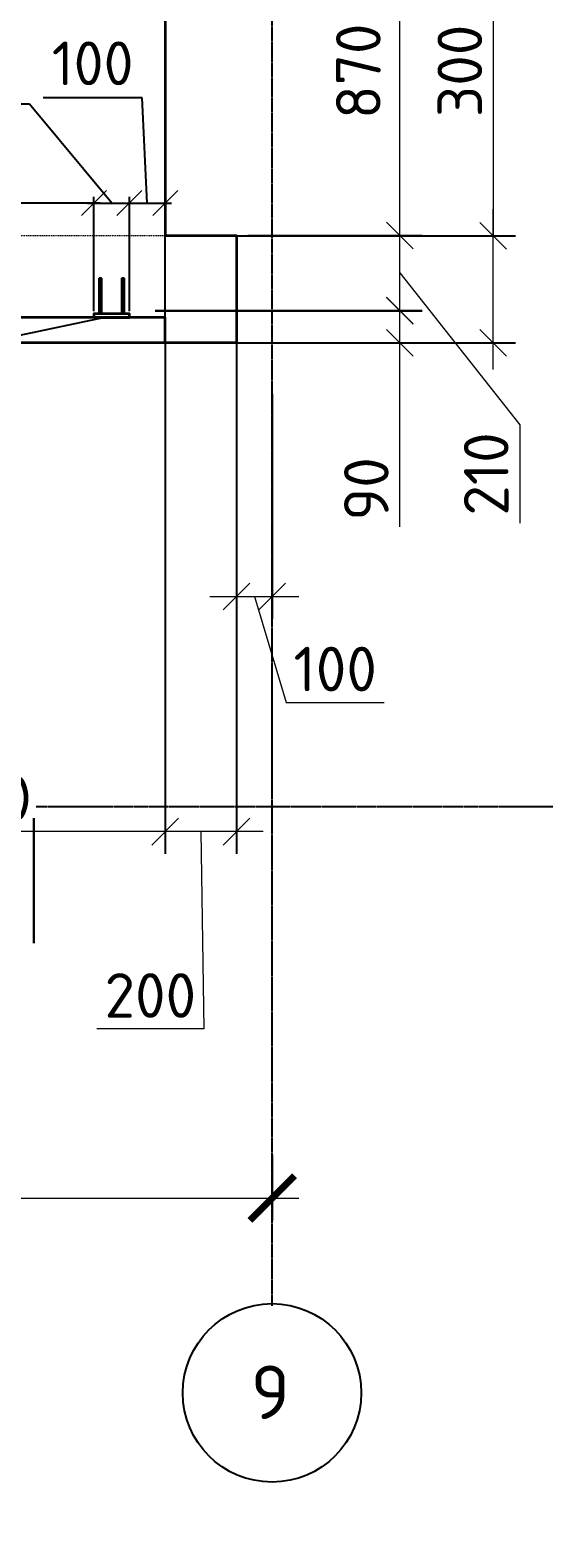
# Model space of a CAD drawing. Header units: millimetres. Extents: x 40580 to 2152466, y -328404 to 177125.
# Tile 55 of 252: x 366522 to 369401, y 148696 to 157145. Entities that reach past the tile are written whole.
import ezdxf
from ezdxf.enums import TextEntityAlignment as Align

# ---------------------------------------------------------------- set-up
doc = ezdxf.new("R2010")
doc.units = ezdxf.units.MM
for name, pattern in [('______5', [1100, 800, -100, 100, -100]), ('CENTER', [2, 1.25, -0.25, 0.25, -0.25]), ('HIDDEN', [1, 0.6, -0.4])]:
    doc.linetypes.add(name, pattern=pattern)
for name, color, linetype, lineweight in [('RAZMER', 7, 'Continuous', 9), ('ОСИ', 7, 'CENTER', 15), ('Символы 0.20', 250, 'Continuous', 20), ('Столовая Двери и окна', 7, 'Continuous', 15)]:
    doc.layers.add(name, color=color, linetype=linetype, lineweight=lineweight)
doc.layers.add('СПДС_Оси', color=7, linetype='Continuous')
doc.layers.add('Стена_ бетон несущ.', color=7, linetype='Continuous', lineweight=70, true_color=0xb4b496)
doc.styles.get("Standard").update_dxf_attribs({"font": 'isocpeur.ttf'})
doc.styles.add('ГОСТ', font='isocpeur.ttf')
doc.dimstyles.new('ГОСТ', dxfattribs={"dimscale": 0, "dimtxt": 2.5, "dimasz": 2.5, "dimexe": 1.25, "dimexo": 0.625, "dimtad": 1, "dimdec": 0, "dimtxsty": 'ГОСТ', "dimblk": 'ARCHTICK', "dimcen": 2.5, "dimdle": 1.5, "dimclrd": 256, "dimclre": 256, "dimclrt": 256, "dimadec": 0, "dimazin": 0, "dimtfac": 1, "dimtdec": 0, "dimtmove": 1, "dimatfit": 3, "dimfxl": 2, "dimtfill": 1, "dimlwd": -1, "dimarcsym": 0})
doc.dimstyles.new('Осевые', dxfattribs={"dimscale": 0.7, "dimtxt": 450, "dimasz": 400, "dimexe": 100, "dimexo": 100, "dimgap": 100, "dimtad": 1, "dimdec": 0, "dimzin": 0, "dimdsep": 46, "dimtxsty": 'Standard', "dimblk": 'OBLIQUE', "dimcen": 9, "dimdle": 100, "dimazin": 0, "dimtm": 1e-09, "dimtfac": 1, "dimtdec": 0, "dimtofl": 0, "dimtmove": 0, "dimatfit": 3, "dimfxl": 1, "dimtolj": 1, "dimtzin": 0, "dimarcsym": 0})

# ---------------------------------------------------------------- blocks, each defined once
blk = doc.blocks.new('NSY101')
at = {"color": 0, "linetype": 'ByBlock', "lineweight": -2}
blk.add_circle((0, 0), 50, dxfattribs=at)
blk = doc.blocks.new('_ArchTick')
at = {"color": 0, "linetype": 'ByBlock', "const_width": 0.15}
blk.add_lwpolyline([(-0.5, -0.5), (0.5, 0.5)], dxfattribs=at)
blk = doc.blocks.new('*D2323')
at = {"layer": 'Defpoints', "color": 0, "lineweight": 25, "transparency": 16777216}
for p in [(356478.6, 151054.2), (367878.6, 150904.4), (367878.6, 150600.1)]:
    blk.add_point(p, dxfattribs=at)
at = {"layer": 'RAZMER', "lineweight": -2, "transparency": 16777216}
for p, q in [((356478.6, 150991.7), (356478.6, 150475.1)), ((367878.6, 150841.9), (367878.6, 150475.1))]:
    blk.add_line(p, q, dxfattribs=at)
at = {"layer": 'RAZMER', "transparency": 16777216}
blk.add_line((356328.6, 150600.1), (368028.6, 150600.1), dxfattribs=at)
at = {"layer": 'RAZMER', "transparency": 16777216, "xscale": 250, "yscale": 250, "zscale": 250, "rotation": 180}
blk.add_blockref('_ArchTick', (356478.6, 150600.1), dxfattribs=at)
at = {"layer": 'RAZMER', "transparency": 16777216, "xscale": 250, "yscale": 250, "zscale": 250}
blk.add_blockref('_ArchTick', (367878.6, 150600.1), dxfattribs=at)
at = {"layer": 'RAZMER', "transparency": 16777216, "insert": (362178.6, 150787.6), "char_height": 250, "attachment_point": 5, "style": 'ГОСТ', "bg_fill": 3, "box_fill_scale": 1.1, "bg_fill_color": 256, "bg_fill_true_color": 13158600, "bg_fill_transparency": 0}
blk.add_mtext('5700', dxfattribs=at)
blk = doc.blocks.new('_OBLIQUE')
at = {"color": 0, "linetype": 'ByBlock'}
blk.add_line((-0.5, -0.5), (0.5, 0.5), dxfattribs=at)
blk = doc.blocks.new('*D2027')
at = {"layer": 'Defpoints', "color": 0, "lineweight": 25, "transparency": 16777216}
for p in [(367678.6, 155994.4), (367278.6, 155482.6), (367278.6, 152653.6)]:
    blk.add_point(p, dxfattribs=at)
at = {"layer": 'RAZMER', "lineweight": -2, "transparency": 16777216}
for p, q in [((367678.6, 155931.9), (367678.6, 152528.6)), ((367278.6, 155420.1), (367278.6, 152528.6))]:
    blk.add_line(p, q, dxfattribs=at)
at = {"layer": 'RAZMER', "transparency": 16777216}
for p, q in [((367828.6, 152653.6), (367128.6, 152653.6)), ((367478.6, 152653.6), (367495.4, 151548.1)), ((367495.4, 151548.1), (366895.4, 151548.1))]:
    blk.add_line(p, q, dxfattribs=at)
at = {"layer": 'RAZMER', "transparency": 16777216, "xscale": 150, "yscale": 150, "zscale": 150, "rotation": 180}
blk.add_blockref('_OBLIQUE', (367278.6, 152653.6), dxfattribs=at)
at = {"layer": 'RAZMER', "transparency": 16777216, "xscale": 150, "yscale": 150, "zscale": 150}
blk.add_blockref('_OBLIQUE', (367678.6, 152653.6), dxfattribs=at)
at = {"layer": 'RAZMER', "transparency": 16777216, "insert": (367195.4, 151735.6), "char_height": 250, "attachment_point": 5, "style": 'ГОСТ', "bg_fill": 3, "box_fill_scale": 1.1, "bg_fill_color": 256, "bg_fill_true_color": 13158600, "bg_fill_transparency": 0}
blk.add_mtext('200', dxfattribs=at)
blk = doc.blocks.new('*D2026')
at = {"layer": 'Defpoints', "color": 0, "lineweight": 25, "transparency": 16777216}
for p in [(367278.6, 155482.6), (365138.6, 155392.8), (365138.6, 152653.6)]:
    blk.add_point(p, dxfattribs=at)
at = {"layer": 'RAZMER', "lineweight": -2, "transparency": 16777216}
for p, q in [((367278.6, 155420.1), (367278.6, 152528.6)), ((365138.6, 155330.3), (365138.6, 152528.6))]:
    blk.add_line(p, q, dxfattribs=at)
at = {"layer": 'RAZMER', "transparency": 16777216}
blk.add_line((367428.6, 152653.6), (364988.6, 152653.6), dxfattribs=at)
at = {"layer": 'RAZMER', "transparency": 16777216, "xscale": 150, "yscale": 150, "zscale": 150, "rotation": 180}
blk.add_blockref('_OBLIQUE', (365138.6, 152653.6), dxfattribs=at)
at = {"layer": 'RAZMER', "transparency": 16777216, "xscale": 150, "yscale": 150, "zscale": 150}
blk.add_blockref('_OBLIQUE', (367278.6, 152653.6), dxfattribs=at)
at = {"layer": 'RAZMER', "transparency": 16777216, "insert": (366208.6, 152841.1), "char_height": 250, "attachment_point": 5, "style": 'ГОСТ', "bg_fill": 3, "box_fill_scale": 1.1, "bg_fill_color": 256, "bg_fill_true_color": 13158600, "bg_fill_transparency": 0}
blk.add_mtext('1070', dxfattribs=at)
blk = doc.blocks.new('*D2031')
at = {"layer": 'Defpoints', "color": 0, "lineweight": 25, "transparency": 16777216}
for p in [(367160.8, 155572.4), (368593.7, 155572.4), (367219.3, 155392.8)]:
    blk.add_point(p, dxfattribs=at)
at = {"layer": 'RAZMER', "transparency": 16777216}
for p, q in [((368593.7, 155242.8), (368593.7, 155722.4)), ((368593.7, 154361.8), (368593.7, 155392.8))]:
    blk.add_line(p, q, dxfattribs=at)
at = {"layer": 'RAZMER', "lineweight": -2, "transparency": 16777216}
for p, q in [((367223.3, 155572.4), (368718.7, 155572.4)), ((367281.8, 155392.8), (368718.7, 155392.8))]:
    blk.add_line(p, q, dxfattribs=at)
at = {"layer": 'RAZMER', "transparency": 16777216, "xscale": 150, "yscale": 150, "zscale": 150}
for p, rotation in [((368593.7, 155572.4), 90), ((368593.7, 155392.8), 270)]:
    blk.add_blockref('_OBLIQUE', p, dxfattribs=dict(at, rotation=rotation))
at = {"layer": 'RAZMER', "transparency": 16777216, "insert": (368406.2, 154574.3), "char_height": 250, "attachment_point": 5, "rotation": 90, "style": 'ГОСТ', "bg_fill": 3, "box_fill_scale": 1.1, "bg_fill_color": 256, "bg_fill_true_color": 13158600, "bg_fill_transparency": 0}
blk.add_mtext('90', dxfattribs=at)
blk = doc.blocks.new('*D2079')
at = {"layer": 'Defpoints', "color": 0, "lineweight": 25, "transparency": 16777216}
for p in [(367454.1, 155992.4), (369117.7, 155992.4), (367490.8, 155392.8)]:
    blk.add_point(p, dxfattribs=at)
at = {"layer": 'RAZMER', "transparency": 16777216}
for p, q in [((369117.7, 157216.9), (369117.7, 155992.4)), ((369117.7, 155242.8), (369117.7, 156142.4))]:
    blk.add_line(p, q, dxfattribs=at)
at = {"layer": 'RAZMER', "lineweight": -2, "transparency": 16777216}
for p, q in [((367516.6, 155992.4), (369242.7, 155992.4)), ((367553.3, 155392.8), (369242.7, 155392.8))]:
    blk.add_line(p, q, dxfattribs=at)
at = {"layer": 'RAZMER', "transparency": 16777216, "xscale": 150, "yscale": 150, "zscale": 150}
for p, rotation in [((369117.7, 155992.4), 90), ((369117.7, 155392.8), 270)]:
    blk.add_blockref('_OBLIQUE', p, dxfattribs=dict(at, rotation=rotation))
at = {"layer": 'RAZMER', "transparency": 16777216, "insert": (368930.2, 156916.9), "char_height": 250, "attachment_point": 5, "rotation": 90, "style": 'ГОСТ', "bg_fill": 3, "box_fill_scale": 1.1, "bg_fill_color": 256, "bg_fill_true_color": 13158600, "bg_fill_transparency": 0}
blk.add_mtext('300', dxfattribs=at)
blk = doc.blocks.new('*D2030')
at = {"layer": 'Defpoints', "color": 0, "lineweight": 25, "transparency": 16777216}
for p in [(367678.6, 155994.4), (368593.7, 155994.4), (367160.8, 155574.4)]:
    blk.add_point(p, dxfattribs=at)
at = {"layer": 'RAZMER', "transparency": 16777216}
for p, q in [((368593.7, 155424.4), (368593.7, 156144.4)), ((368593.7, 155784.4), (369265.7, 154933)), ((369265.7, 154933), (369265.7, 154383))]:
    blk.add_line(p, q, dxfattribs=at)
at = {"layer": 'RAZMER', "lineweight": -2, "transparency": 16777216}
for p, q in [((367741.1, 155994.4), (368718.7, 155994.4)), ((367223.3, 155574.4), (368718.7, 155574.4))]:
    blk.add_line(p, q, dxfattribs=at)
at = {"layer": 'RAZMER', "transparency": 16777216, "xscale": 150, "yscale": 150, "zscale": 150}
for p, rotation in [((368593.7, 155994.4), 90), ((368593.7, 155574.4), 270)]:
    blk.add_blockref('_OBLIQUE', p, dxfattribs=dict(at, rotation=rotation))
at = {"layer": 'RAZMER', "transparency": 16777216, "insert": (369078.2, 154658), "char_height": 250, "attachment_point": 5, "rotation": 90, "style": 'ГОСТ', "bg_fill": 3, "box_fill_scale": 1.1, "bg_fill_color": 256, "bg_fill_true_color": 13158600, "bg_fill_transparency": 0}
blk.add_mtext('210', dxfattribs=at)
blk = doc.blocks.new('*D2029')
at = {"layer": 'Defpoints', "color": 0, "lineweight": 25, "transparency": 16777216}
for p in [(367678.6, 157734.4), (368593.7, 157734.4), (367678.6, 155994.4)]:
    blk.add_point(p, dxfattribs=at)
at = {"layer": 'RAZMER', "transparency": 16777216}
blk.add_line((368593.7, 155844.4), (368593.7, 157884.4), dxfattribs=at)
at = {"layer": 'RAZMER', "lineweight": -2, "transparency": 16777216}
for p, q in [((367741.1, 157734.4), (368718.7, 157734.4)), ((367741.1, 155994.4), (368718.7, 155994.4))]:
    blk.add_line(p, q, dxfattribs=at)
at = {"layer": 'RAZMER', "transparency": 16777216, "xscale": 150, "yscale": 150, "zscale": 150}
for p, rotation in [((368593.7, 157734.4), 90), ((368593.7, 155994.4), 270)]:
    blk.add_blockref('_OBLIQUE', p, dxfattribs=dict(at, rotation=rotation))
at = {"layer": 'RAZMER', "transparency": 16777216, "insert": (368361.4, 156914.8), "char_height": 250, "attachment_point": 5, "rotation": 90, "style": 'ГОСТ', "bg_fill": 3, "box_fill_scale": 1.1, "bg_fill_color": 256, "bg_fill_true_color": 13158600, "bg_fill_transparency": 0}
blk.add_mtext('870', dxfattribs=at)
blk = doc.blocks.new('*D2028')
at = {"layer": 'Defpoints', "color": 0, "lineweight": 25, "transparency": 16777216}
for p in [(367678.6, 155994.4), (367878.6, 155169.9), (367878.6, 153971.2)]:
    blk.add_point(p, dxfattribs=at)
at = {"layer": 'RAZMER', "lineweight": -2, "transparency": 16777216}
for p, q in [((367678.6, 155931.9), (367678.6, 153846.2)), ((367878.6, 155107.4), (367878.6, 153846.2))]:
    blk.add_line(p, q, dxfattribs=at)
at = {"layer": 'RAZMER', "transparency": 16777216}
for p, q in [((367528.6, 153971.2), (368028.6, 153971.2)), ((367778.6, 153971.2), (367956.7, 153377.4)), ((367956.7, 153377.4), (368506.7, 153377.4))]:
    blk.add_line(p, q, dxfattribs=at)
at = {"layer": 'RAZMER', "transparency": 16777216, "xscale": 150, "yscale": 150, "zscale": 150, "rotation": 180}
blk.add_blockref('_OBLIQUE', (367678.6, 153971.2), dxfattribs=at)
at = {"layer": 'RAZMER', "transparency": 16777216, "xscale": 150, "yscale": 150, "zscale": 150}
blk.add_blockref('_OBLIQUE', (367878.6, 153971.2), dxfattribs=at)
at = {"layer": 'RAZMER', "transparency": 16777216, "insert": (368231.7, 153564.9), "char_height": 250, "attachment_point": 5, "style": 'ГОСТ', "bg_fill": 3, "box_fill_scale": 1.1, "bg_fill_color": 256, "bg_fill_true_color": 13158600, "bg_fill_transparency": 0}
blk.add_mtext('100', dxfattribs=at)
blk = doc.blocks.new('Разрез_сечение11')
at = {"layer": 'Символы 0.20', "linetype": 'Continuous', "lineweight": 30}
blk.add_line((-7, 0), (0, 0), dxfattribs=at)
at = {"layer": 'Символы 0.20', "style": 'ГОСТ'}
blk.add_attdef('1', text='', height=3.5, dxfattribs=at).set_placement((-9.5, 7.7), align=Align.MIDDLE_CENTER)
blk.add_attdef('2', text='', height=3.5, dxfattribs=at).set_placement((76.419, 2.119), align=Align.MIDDLE_RIGHT)
blk = doc.blocks.new('ЗД1')
at = {"color": 18, "lineweight": 35, "true_color": 0x000000}
blk.add_lwpolyline([(461021, 158449), (461021, 158349), (460023, 158349), (460023, 158449)], close=True, dxfattribs=at)
at = {"layer": 'Столовая Двери и окна', "color": 18, "lineweight": 30, "true_color": 0x000000}
for points in [[(460173, 158349), (460233, 158349), (460233, 157349), (460173, 157349)], [(460871, 158349), (460811, 158349), (460811, 157349), (460871, 157349)]]:
    blk.add_lwpolyline(points, close=True, dxfattribs=at)
blk = doc.blocks.new('*D2070')
at = {"layer": 'Defpoints', "color": 0, "linetype": 'ByBlock', "lineweight": 25, "ltscale": 13, "transparency": 16777216}
for p in [(365538, 156176.3), (365538, 155545.1), (366879, 155535.6)]:
    blk.add_point(p, dxfattribs=at)
at = {"layer": 'ОСИ', "color": 0, "linetype": 'ByBlock', "lineweight": -2, "ltscale": 13, "transparency": 16777216}
for p, q in [((366914, 156176.3), (365503, 156176.3)), ((365538, 155580.1), (365538, 156211.3)), ((366879, 155570.6), (366879, 156211.3))]:
    blk.add_line(p, q, dxfattribs=at)
at = {"layer": 'ОСИ', "color": 0, "linetype": 'ByBlock', "lineweight": -2, "ltscale": 13, "transparency": 16777216, "xscale": 140, "yscale": 140, "zscale": 140, "rotation": 180}
blk.add_blockref('_OBLIQUE', (365538, 156176.3), dxfattribs=at)
at = {"layer": 'ОСИ', "color": 0, "linetype": 'ByBlock', "lineweight": -2, "ltscale": 13, "transparency": 16777216, "xscale": 140, "yscale": 140, "zscale": 140}
blk.add_blockref('_OBLIQUE', (366879, 156176.3), dxfattribs=at)
at = {"layer": 'ОСИ', "color": 0, "linetype": 'ByBlock', "ltscale": 13, "transparency": 16777216, "insert": (366208.5, 156368.8), "char_height": 245, "attachment_point": 5}
blk.add_mtext('\\A1;670', dxfattribs=at)
blk = doc.blocks.new('*D2072')
at = {"layer": 'Defpoints', "color": 0, "linetype": 'ByBlock', "lineweight": 25, "ltscale": 13, "transparency": 16777216}
for p in [(367078.5, 156176.3), (366879, 155535.6), (367078.5, 155535.2)]:
    blk.add_point(p, dxfattribs=at)
at = {"layer": 'ОСИ', "color": 0, "linetype": 'ByBlock', "lineweight": -2, "ltscale": 13, "transparency": 16777216}
for p, q in [((366517.5, 156731.3), (365961, 156731.3)), ((366978.7, 156176.3), (366517.5, 156731.3)), ((366844, 156176.3), (367113.5, 156176.3)), ((366879, 155570.6), (366879, 156211.3)), ((367078.5, 155570.2), (367078.5, 156211.3))]:
    blk.add_line(p, q, dxfattribs=at)
at = {"layer": 'ОСИ', "color": 0, "linetype": 'ByBlock', "lineweight": -2, "ltscale": 13, "transparency": 16777216, "xscale": 140, "yscale": 140, "zscale": 140, "rotation": 180}
blk.add_blockref('_OBLIQUE', (366879, 156176.3), dxfattribs=at)
at = {"layer": 'ОСИ', "color": 0, "linetype": 'ByBlock', "lineweight": -2, "ltscale": 13, "transparency": 16777216, "xscale": 140, "yscale": 140, "zscale": 140}
blk.add_blockref('_OBLIQUE', (367078.5, 156176.3), dxfattribs=at)
at = {"layer": 'ОСИ', "color": 0, "linetype": 'ByBlock', "ltscale": 13, "transparency": 16777216, "insert": (366239.2, 156923.8), "char_height": 245, "attachment_point": 5}
blk.add_mtext('\\A1;100', dxfattribs=at)
blk = doc.blocks.new('*D2073')
at = {"layer": 'Defpoints', "color": 0, "linetype": 'ByBlock', "lineweight": 25, "ltscale": 13, "transparency": 16777216}
for p in [(367278.6, 156176.3), (367078.5, 155535.2), (367278.6, 155464.3)]:
    blk.add_point(p, dxfattribs=at)
at = {"layer": 'ОСИ', "color": 0, "linetype": 'ByBlock', "lineweight": -2, "ltscale": 13, "transparency": 16777216}
for p, q in [((367150.3, 156766.8), (366593.8, 156766.8)), ((367178.5, 156176.3), (367150.3, 156766.8)), ((367043.5, 156176.3), (367313.6, 156176.3)), ((367078.5, 155570.2), (367078.5, 156211.3)), ((367278.6, 155499.3), (367278.6, 156211.3))]:
    blk.add_line(p, q, dxfattribs=at)
at = {"layer": 'ОСИ', "color": 0, "linetype": 'ByBlock', "lineweight": -2, "ltscale": 13, "transparency": 16777216, "xscale": 140, "yscale": 140, "zscale": 140, "rotation": 180}
blk.add_blockref('_OBLIQUE', (367078.5, 156176.3), dxfattribs=at)
at = {"layer": 'ОСИ', "color": 0, "linetype": 'ByBlock', "lineweight": -2, "ltscale": 13, "transparency": 16777216, "xscale": 140, "yscale": 140, "zscale": 140}
blk.add_blockref('_OBLIQUE', (367278.6, 156176.3), dxfattribs=at)
at = {"layer": 'ОСИ', "color": 0, "linetype": 'ByBlock', "ltscale": 13, "transparency": 16777216, "insert": (366872.1, 156959.3), "char_height": 245, "attachment_point": 5}
blk.add_mtext('\\A1;100', dxfattribs=at)

msp = doc.modelspace()

# ---------------------------------------------------------------- linework, layer by layer
at = {"layer": 'ОСИ', "color": 18, "linetype": '______5', "lineweight": 25, "ltscale": 0.02, "true_color": 0x000000, "transparency": 33554687}
for p, q in [((367878.619, 149996.712), (367878.619, 161469.5)), ((355002.021, 152794.433), (370007.481, 152794.433))]:
    msp.add_line(p, q, dxfattribs=at)
at = {"layer": 'Стена_ бетон несущ.', "color": 18, "linetype": 'HIDDEN', "lineweight": 0, "ltscale": 10, "true_color": 0x000000, "transparency": 33554687}
msp.add_line((362078.619, 155994.433), (367278.619, 155994.433), dxfattribs=at)

# ---------------------------------------------------------------- block references
at = {"layer": 'ОСИ', "color": 18, "linetype": 'Continuous', "lineweight": 25, "true_color": 0x000000, "transparency": 33554687, "xscale": 9.999999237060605, "yscale": 9.999999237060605, "zscale": 9.999999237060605}
msp.add_blockref('NSY101', (367877.534, 149508.453), dxfattribs=at)

# ---------------------------------------------------------------- texts
at = {"layer": 'СПДС_Оси', "color": 18, "linetype": 'Continuous', "lineweight": 25, "ltscale": 150, "true_color": 0x000000}
msp.add_text('9', height=300, dxfattribs=at).set_placement((367758.33, 149362.226))

# ---------------------------------------------------------------- next in the draw order: dimensions: what is measured, and where the dimension line sits
at = {"layer": 'RAZMER', "color": 18, "true_color": 0x000000}
dim = msp.add_linear_dim(base=(367278.619, 152653.553), p1=(367678.619, 155994.432), p2=(367278.619, 155482.64), dimstyle='ГОСТ', override={"dimasz": 1.5, "dimlfac": 0.5, "dimblk1": 'OBLIQUE', "dimblk2": 'OBLIQUE', "dimsah": 1}, dxfattribs=at)
dim.commit()
dim.dimension.update_dxf_attribs({"geometry": '*D2027', "text_midpoint": (367432.909, 151548.126), "dimtype": 160})
dim = msp.add_linear_dim(base=(367878.619, 150600.138), p1=(356478.619, 151054.225), p2=(367878.619, 150904.408), dimstyle='ГОСТ', override={"dimscale": 0, "dimlfac": 0.5, "dimtix": 0, "dimtofl": 1, "dimtmove": 1, "dimatfit": 3}, dxfattribs=at)
dim.commit()
dim.dimension.update_dxf_attribs({"geometry": '*D2323', "text_midpoint": (362178.619, 150787.638)})

# ---------------------------------------------------------------- next in the draw order: block references
at = {"layer": 'Столовая Двери и окна', "color": 18, "lineweight": 25, "true_color": 0x000000, "xscale": -0.2, "yscale": 0.2, "zscale": 0.2, "rotation": 180}
msp.add_blockref('ЗД1', (274874.295, 187224.966), dxfattribs=at)

# ---------------------------------------------------------------- next in the draw order: dimensions: what is measured, and where the dimension line sits
at = {"layer": 'RAZMER', "color": 18, "true_color": 0x000000}
dim = msp.add_linear_dim(base=(365138.619, 152653.553), p1=(367278.619, 155482.64), p2=(365138.619, 155392.847), dimstyle='ГОСТ', override={"dimasz": 1.5, "dimlfac": 0.5, "dimblk1": 'OBLIQUE', "dimblk2": 'OBLIQUE', "dimsah": 1}, dxfattribs=at)
dim.commit()
dim.dimension.update_dxf_attribs({"geometry": '*D2026', "text_midpoint": (366208.619, 152841.053)})
at = {"layer": 'ОСИ', "color": 18, "linetype": 'ByBlock', "ltscale": 13, "true_color": 0x000000}
dim = msp.add_linear_dim(base=(365538.02, 156176.33), p1=(366878.987, 155535.604), p2=(365538.02, 155545.148), angle=180, dimstyle='Осевые', override={"dimtxt": 350, "dimasz": 200, "dimexe": 50, "dimexo": 50, "dimlfac": 0.5, "dimdle": 50, "dimtmove": 1}, dxfattribs=at)
dim.commit()
dim.dimension.update_dxf_attribs({"geometry": '*D2070', "text_midpoint": (366208.503, 156368.83)})

# ---------------------------------------------------------------- next in the draw order: linework, layer by layer
at = {"layer": 'Столовая Двери и окна', "color": 18, "lineweight": 25, "true_color": 0x000000}
msp.add_line((365296.527, 155188.024), (366932.72, 155535.136), dxfattribs=at)

# ---------------------------------------------------------------- next in the draw order: block references
at = {"layer": 'Символы 0.20', "color": 18, "true_color": 0x000000, "xscale": 100, "yscale": 100, "zscale": 100, "rotation": 90}
msp.add_blockref('Разрез_сечение11', (366542.154, 152728.826), dxfattribs=at)

# ---------------------------------------------------------------- next in the draw order: texts
at = {"color": 18, "true_color": 0x000000, "insert": (250111.057, 153773.154), "char_height": 200, "attachment_point": 1, "style": 'ГОСТ'}
msp.add_mtext_dynamic_manual_height_columns('\\pi9510.738;{\\H1.5152x;\\P\\pi1000;Общие указания\\P\\pi200;}1.^IРабочая документация разработана в соответствии с заданием на проектирование, требованиями действующих технических регламентов, стандартов, сводов правил и других документов, содержащих установленные требования.\\P2.^IРабочая документация выполнена в соответствии со следующими нормативными и техническими документами:\\P-^IСП 20.13330.2016 "Нагрузки и Воздействия";\\P-^IСП 63.13330.2012 "Бетонные и железобетонные конструкции. Основные положения";\\P-^IСП 22.13330.2016 "Основания зданий и сооружений";\\P-^IСП 45.13330.2012 "Земляные сооружения, основания и фундаменты".\\P3.   За относительную отметку 0,000 принята отметка чистого пола первого этажа.\\P4.^IПеречень видов работ, для которых необходимо составлять акты освидетельствования скрытых работ:\\P-^Iармирование конструкций;\\P-^Iосвидетельствование опалубки перед бетонированием;\\P-^Iвыполнение сварочных работ;\\P-^Iотбор контрольных проб бетона;\\P-^Iсоответствие законченных железобетонных конструкций проекту с отображением качества работ;\\P-^Iустройство монолитных конструкций, выполняемых в зимнее время;  \\P\\pi0;        -    устройство гидроизоляции;\\P\\pi200;-^Iуплотнение грунтов и обратную засыпку.\\PЗапрещается выполнение последующих работ при отсутствии актов освидетельствования предшествующих скрытых работ во всех случаях.\\P\\pi0;        5. Проект рассчитан на производство работ в период положительных температур. В случае выполнения работ при отрицательных температурах необходимо выполнять требования СНиП часть 3 по производству работ и ППР.\\P        6. При минимальной температуре воздуха до минус 15°С допускается:\\P\\pi200;-выдерживание бетона в конструкции методом термоса, при предварительном разогреве бетонной смеси;\\P -форсированный электроразогрев бетона в конструкции с повторным уплотнением.\\PПри минимальной температуре воздуха до минус 25°С допускается:\\P -обогрев бетона в греющей опалубке с помощью низкотемпературных электронагревателей;\\P -электродный сквозной прогрев бетона;\\P -электрообогрев с помощью греющего провода.\\P      7. В процессе бетонирования обеспечить соблюдение защитных слоев и мест положения рабочей арматуры согласно проекту. Величина защитного слоя продольной рабочей арматуры у боковых граней стен монолитных участков должны быть не менее 20мм и не менее диаметра продольной рабочей арматуры конструкции, величина защитного слоя поперечной арматуры - не менее 10 мм\\P      8. Крестовые соединения стержней продольной и поперечной арматуры, соединение стержней продольной арматуры по длине выполнить вязкой отожженой проволокой диаметром 2,0-3,0 мм', width=17710.69822, gutter_width=5800, heights=[13133.416], dxfattribs=at)

# ---------------------------------------------------------------- next in the draw order: dimensions: what is measured, and where the dimension line sits
at = {"layer": 'RAZMER', "color": 18, "true_color": 0x000000}
dim = msp.add_linear_dim(base=(368593.675, 155572.433), p1=(367219.306, 155392.847), p2=(367160.779, 155572.433), angle=90, dimstyle='ГОСТ', override={"dimasz": 1.5, "dimlfac": 0.5, "dimblk1": 'OBLIQUE', "dimblk2": 'OBLIQUE', "dimsah": 1}, dxfattribs=at)
dim.commit()
dim.dimension.update_dxf_attribs({"geometry": '*D2031', "text_midpoint": (368745.333, 154574.289), "dimtype": 160})

# ---------------------------------------------------------------- next in the draw order: dimensions: what is measured, and where the dimension line sits
dim = msp.add_linear_dim(base=(369117.672, 155992.432), p1=(367490.795, 155392.847), p2=(367454.078, 155992.432), angle=90, dimstyle='ГОСТ', override={"dimasz": 1.5, "dimlfac": 0.5, "dimblk1": 'OBLIQUE', "dimblk2": 'OBLIQUE', "dimsah": 1}, dxfattribs=at)
dim.commit()
dim.dimension.update_dxf_attribs({"geometry": '*D2079', "text_midpoint": (369140.995, 156916.854), "dimtype": 160})

# ---------------------------------------------------------------- next in the draw order: linework, layer by layer
at = {"layer": 'Стена_ бетон несущ.', "color": 18, "linetype": 'Continuous', "lineweight": 35, "true_color": 0x000000, "transparency": 33554687}
msp.add_lwpolyline([(367278.619, 159094.432), (367278.619, 158434.432), (367678.619, 158434.432), (367678.619, 157734.432), (367278.619, 157734.432), (367278.619, 155994.432), (367678.619, 155994.432), (367678.619, 155394.432), (362078.619, 155392.847), (361678.619, 155394.433), (361678.619, 155992.847), (362078.619, 155992.847), (362078.619, 157732.847), (361678.619, 157732.847), (361678.619, 158432.847), (362078.619, 158432.847), (362078.619, 159092.847), (367278.619, 159094.432)], dxfattribs=at)

# ---------------------------------------------------------------- next in the draw order: dimensions: what is measured, and where the dimension line sits
at = {"layer": 'RAZMER', "color": 18, "true_color": 0x000000}
dim = msp.add_linear_dim(base=(368593.675, 155994.432), p1=(367160.779, 155574.433), p2=(367678.619, 155994.432), angle=90, dimstyle='ГОСТ', override={"dimasz": 1.5, "dimlfac": 0.5, "dimblk1": 'OBLIQUE', "dimblk2": 'OBLIQUE', "dimsah": 1}, dxfattribs=at)
dim.commit()
dim.dimension.update_dxf_attribs({"geometry": '*D2030', "text_midpoint": (369265.693, 154870.524), "dimtype": 160})

# ---------------------------------------------------------------- next in the draw order: linework, layer by layer
at = {"layer": 'Стена_ бетон несущ.', "color": 18, "linetype": 'Continuous', "lineweight": 35, "true_color": 0x000000, "transparency": 33554687}
msp.add_lwpolyline([(365138.619, 155394.433), (367278.619, 155394.433), (367278.619, 155535.103), (365138.619, 155535.103)], close=True, dxfattribs=at)

# ---------------------------------------------------------------- next in the draw order: dimensions: what is measured, and where the dimension line sits
at = {"layer": 'RAZMER', "color": 18, "true_color": 0x000000}
dim = msp.add_linear_dim(base=(368593.675, 157734.432), p1=(367678.619, 155994.432), p2=(367678.619, 157734.432), angle=90, dimstyle='ГОСТ', override={"dimasz": 1.5, "dimlfac": 0.5, "dimblk1": 'OBLIQUE', "dimblk2": 'OBLIQUE', "dimsah": 1}, dxfattribs=at)
dim.commit()
dim.dimension.update_dxf_attribs({"geometry": '*D2029', "text_midpoint": (368548.867, 156914.752), "dimtype": 160})
at = {"layer": 'ОСИ', "color": 18, "linetype": 'ByBlock', "ltscale": 13, "true_color": 0x000000}
for base, p1, p2, picture, middle in [((367078.501, 156176.33), (366878.987, 155535.604), (367078.501, 155535.226), '*D2072', (366447.498, 156731.348)), ((367278.592, 156176.33), (367078.501, 155535.226), (367278.592, 155464.348), '*D2073', (367080.343, 156766.818))]:
    dim = msp.add_linear_dim(base=base, p1=p1, p2=p2, angle=180, dimstyle='Осевые', override={"dimtxt": 350, "dimasz": 200, "dimexe": 50, "dimexo": 50, "dimlfac": 0.5, "dimdle": 50, "dimtmove": 1}, dxfattribs=at)
    dim.commit()
    dim.dimension.update_dxf_attribs({"geometry": picture, "text_midpoint": middle, "dimtype": 160})

# ---------------------------------------------------------------- next in the draw order: dimensions: what is measured, and where the dimension line sits
at = {"layer": 'RAZMER', "color": 18, "true_color": 0x000000}
dim = msp.add_linear_dim(base=(367878.619, 153971.164), p1=(367678.619, 155994.432), p2=(367878.619, 155169.89), dimstyle='ГОСТ', override={"dimasz": 1.5, "dimlfac": 0.5, "dimblk1": 'OBLIQUE', "dimblk2": 'OBLIQUE', "dimsah": 1}, dxfattribs=at)
dim.commit()
dim.dimension.update_dxf_attribs({"geometry": '*D2028', "text_midpoint": (368019.244, 153564.914)})

doc.saveas('drawing.dxf')
